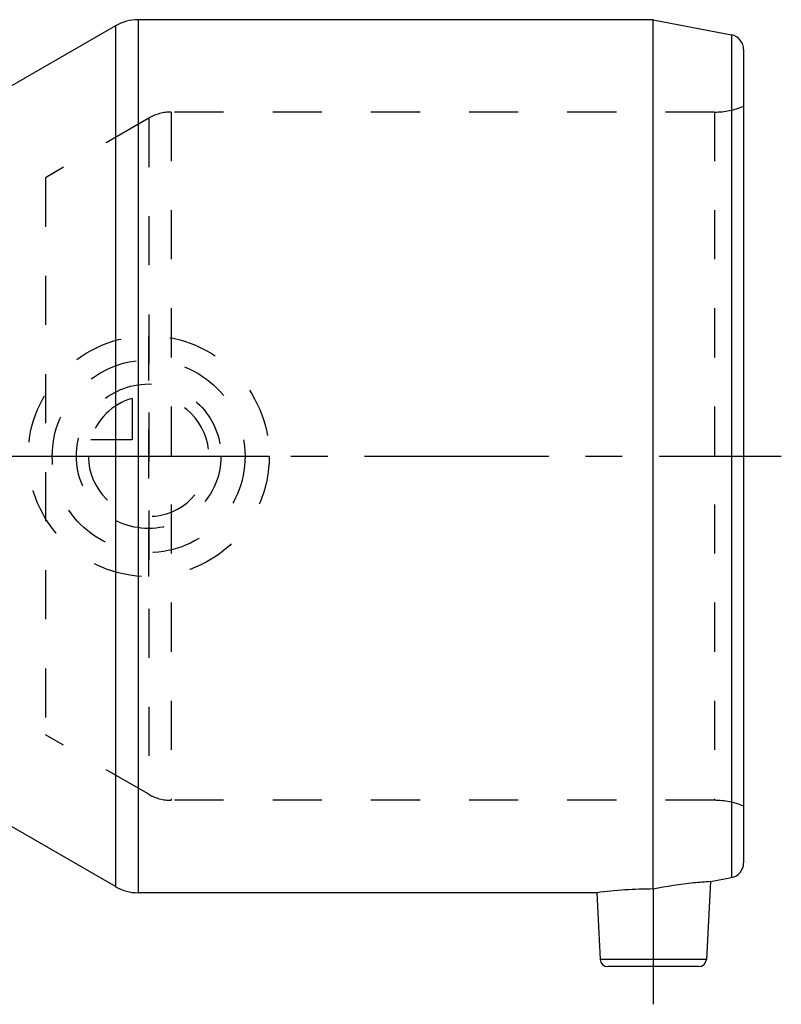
# Model space of a CAD drawing. Header units: millimetres. Extents: x 0 to 1000, y 0 to 1000.
# Tile 2 of 2: x 544 to 645, y 432 to 563. Entities that reach past the tile are written whole.
import ezdxf

# ---------------------------------------------------------------- set-up
doc = ezdxf.new("R2010")
doc.units = ezdxf.units.MM
doc.header["$LTSCALE"] = 65.185185
doc.linetypes.add('CENTER', pattern=[0.6, 0.375, -0.075, 0.075, -0.075])
doc.linetypes.add('HIDDEN', pattern=[0.2, 0.1, -0.1])
for name, color, linetype in [('ACHSEN_S', 7, 'CONTINUOUS'), ('KOERPER', 7, 'CONTINUOUS'), ('KONSTR_EL', 7, 'CONTINUOUS'), ('KURVEN', 7, 'CONTINUOUS')]:
    doc.layers.add(name, color=color, linetype=linetype)

msp = doc.modelspace()

# ---------------------------------------------------------------- linework, layer by layer
at = {"layer": 'ACHSEN_S', "color": 40, "linetype": 'CENTER'}
msp.add_line((355, 504.91), (645, 504.91), dxfattribs=at)
at = {"layer": 'KOERPER', "color": 7, "linetype": 'CONTINUOUS'}
for p, q in [((628, 562.91), (559.61, 562.91)), ((556.61, 562.11), (542.25, 553.82)), ((628, 447.4), (628, 504.91)), ((556.61, 447.72), (542.25, 456.01)), ((620.49, 446.91), (559.61, 446.91))]:
    msp.add_line(p, q, dxfattribs=at)
at = {"layer": 'KOERPER', "color": 8, "linetype": 'HIDDEN'}
msp.add_line((547.28, 541.91), (547.28, 467.91), dxfattribs=at)
at = {"layer": 'KOERPER', "color": 40, "linetype": 'CENTER'}
msp.add_line((628, 447.4), (628, 432.09), dxfattribs=at)
at = {"layer": 'KOERPER', "color": 8, "linetype": 'HIDDEN'}
msp.add_arc((628.06, 388.92), 58.49, 90.0565, 97.4394, dxfattribs=at)
at = {"layer": 'KOERPER', "color": 7, "linetype": 'CONTINUOUS'}
msp.add_arc((628.02, 389.54), 57.87, 90.0171, 97.4788, dxfattribs=at)
msp.add_open_spline([(635.59, 448.39), (634.84, 448.34), (632.3, 448.14), (629.77, 447.75), (628, 447.4)], degree=3, knots=[0, 0, 0, 0, 0.293786, 1, 1, 1, 1], dxfattribs=at)
at = {"layer": 'KONSTR_EL', "color": 7, "linetype": 'CONTINUOUS'}
for p, q in [((559.61, 562.91), (559.61, 446.91)), ((628, 562.91), (638.38, 560.89)), ((628, 504.91), (628, 562.91)), ((556.61, 562.11), (556.61, 447.72)), ((638.38, 560.89), (638.38, 448.93)), ((640, 558.93), (640, 450.89)), ((635.59, 448.39), (638.38, 448.93)), ((635.59, 448.39), (635.05, 438.04)), ((620.49, 446.91), (620.95, 438.04)), ((635.05, 438.04), (620.95, 438.04)), ((634.05, 437.09), (621.95, 437.09))]:
    msp.add_line(p, q, dxfattribs=at)
at = {"layer": 'KONSTR_EL', "color": 8, "linetype": 'HIDDEN'}
for p, q in [((561, 549.83), (547.28, 541.91)), ((561, 549.83), (561, 459.99)), ((636.14, 550.64), (564, 550.64)), ((564, 550.64), (564, 459.19)), ((636.14, 550.64), (636.14, 459.19)), ((561, 459.99), (547.28, 467.91)), ((636.14, 459.19), (564, 459.19))]:
    msp.add_line(p, q, dxfattribs=at)
at = {"layer": 'KONSTR_EL', "color": 7, "linetype": 'CONTINUOUS'}
for centre, radius, start, end in [((559.61, 556.91), 6, 90, 120), ((638, 558.93), 2, 0, 79), ((638, 450.89), 2, 281, 360), ((559.61, 452.91), 6, 240, 270), ((621.95, 438.09), 1, 183, 270), ((634.05, 438.09), 1, 270, 357)]:
    msp.add_arc(centre, radius, start, end, dxfattribs=at)
at = {"layer": 'KONSTR_EL', "color": 8, "linetype": 'HIDDEN'}
for centre, radius, start, end in [((636.14, 560.64), 10, 270, 292.7057), ((564, 544.64), 6, 90, 120), ((564, 465.19), 6, 240, 270), ((636.14, 449.19), 10, 67.2943, 90)]:
    msp.add_arc(centre, radius, start, end, dxfattribs=at)
at = {"layer": 'KURVEN', "color": 8, "linetype": 'HIDDEN'}
for p, q in [((561, 488.91), (561, 520.91)), ((558.8, 512.6), (558.8, 507.11)), ((558.8, 507.11), (553.31, 507.11)), ((545, 504.91), (577, 504.91))]:
    msp.add_line(p, q, dxfattribs=at)
for radius in [16, 12.8, 9.6]:
    msp.add_circle((561, 504.91), radius, dxfattribs=at)
for start, end in [(180, 90), (105.962, 164.038)]:
    msp.add_arc((561, 504.91), 8, start, end, dxfattribs=at)

doc.saveas('drawing.dxf')
